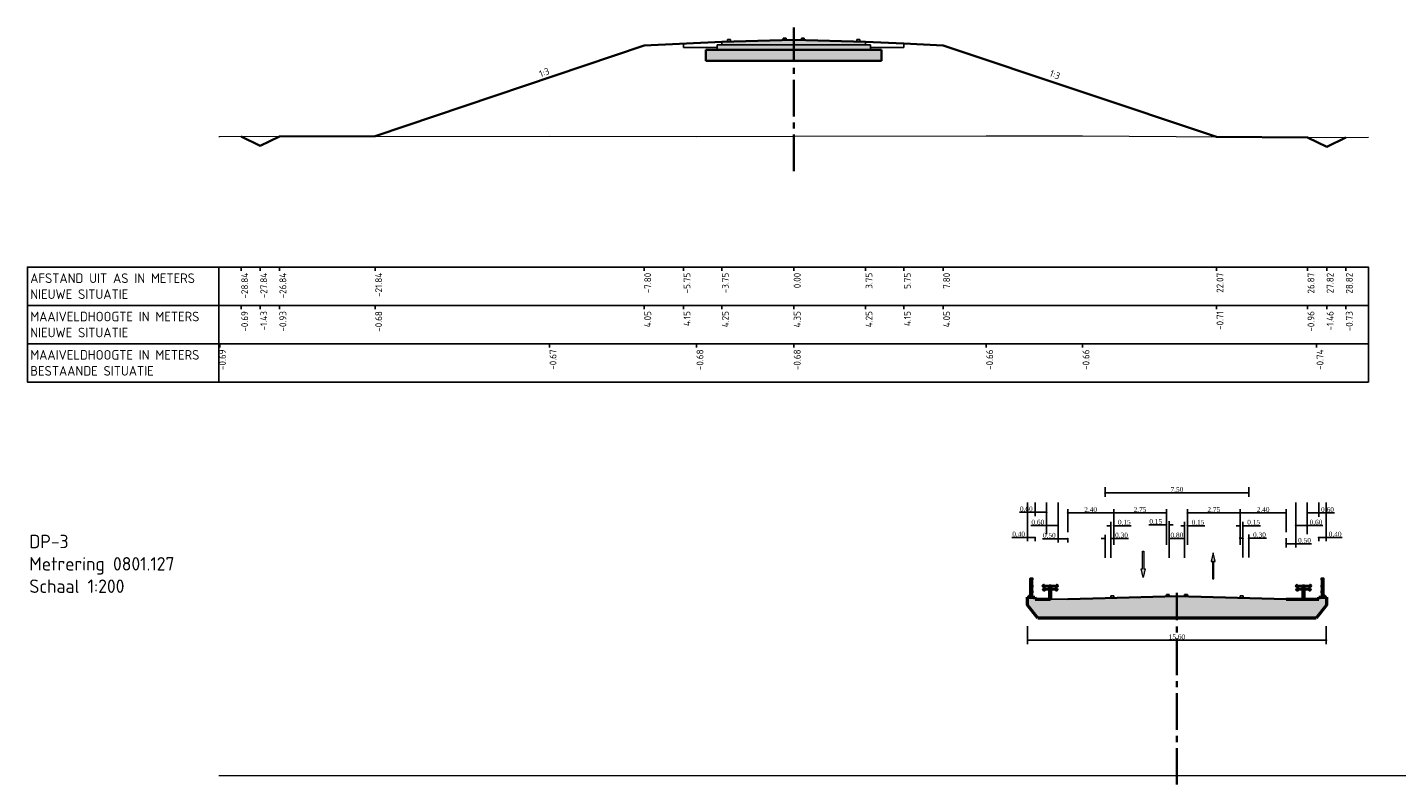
# Model space of a CAD drawing. Extents: x 100296 to 107772, y 404875 to 408930.
# Tile 76 of 97: x 103996 to 104068, y 404949 to 404989. Entities that reach past the tile are written whole.
import ezdxf

# ---------------------------------------------------------------- set-up
doc = ezdxf.new("R2010")
doc.units = 0
doc.linetypes.add('CENTER2', pattern=[28.575, 19.05, -3.175, 3.175, -3.175])
for name, color, linetype, lineweight in [('b-mi-mo-grondlaag_scheiding-gd', 3, 'Continuous', 35), ('b-mi-mo-grondlaag_zand-a', 252, 'Continuous', 18), ('b-we-gw-maaiveld-gd', 93, 'Continuous', 18), ('b-xx-al-dwarsprofiel_matenbalk-g', 1, 'Continuous', 25), ('dp-nw-markering', 7, 'Continuous', 0), ('n-co-bc-betonvorm-a', 253, 'Continuous', 18), ('n-co-bc-betonvorm-gd', 3, 'Continuous', 50), ('n-co-fc-fundering-a', 253, 'Continuous', 18), ('n-we-bv-geleideconstructie_geleiderail-gd', 1, 'Continuous', 35), ('n-we-bv-leuning-gd', 1, 'Continuous', 35), ('n-we-gw-grondwerk_berm-gd', 3, 'Continuous', 35), ('n-we-vh-verharding_asfalt-gd', 1, 'Continuous', 35), ('n-we-vw-markering-gd', 7, 'Continuous', 35), ('n-we-vw-markering-s', 7, 'Continuous', 25), ('n-xx-al-dwarsprofiel_as-gd', 1, 'CENTER2', 35), ('n-xx-al-dwarsprofiel_matenbalk-g', 1, 'Continuous', 25), ('n-xx-al-dwarsprofiel_t35', 3, 'Continuous', 35)]:
    doc.layers.add(name, color=color, linetype=linetype, lineweight=lineweight)
doc.layers.add('c3d-assembly_shape', color=251, linetype='Continuous', lineweight=35, plot=False)
for name, color, linetype in [('c3d-section_link', 1, 'Continuous'), ('c3d-section_sectionview', 7, 'Continuous'), ('c3d-section_sectionview_labeling', 7, 'Continuous'), ('l-mt-deta-pr', 7, 'Continuous')]:
    doc.layers.add(name, color=color, linetype=linetype)
doc.styles.add('INFRA_DIM', font='times.ttf')
doc.styles.add('NLCS-ISO', font='NLCS-ISO.ttf')
doc.dimstyles.new('INFRA-100-M', dxfattribs={"dimtxt": 0.25, "dimasz": 0.1, "dimexe": 0.2, "dimexo": 0.1, "dimgap": 0.05, "dimtad": 1, "dimzin": 0, "dimdsep": 46, "dimtxsty": 'INFRA_DIM', "dimblk1": 'DOT', "dimblk2": 'DOT', "dimsah": 1, "dimcen": 0, "dimclrd": 256, "dimclre": 256, "dimclrt": 7, "dimaunit": 2, "dimadec": 0, "dimazin": 0, "dimtfac": 1, "dimtdec": 3, "dimtofl": 0, "dimtmove": 0, "dimatfit": 3, "dimldrblk": 'DOT', "dimfxl": 1, "dimtolj": 1, "dimtzin": 0, "dimarcsym": 0})

# ---------------------------------------------------------------- blocks, each defined once
blk = doc.blocks.new('VW-MARKERING_015')
at = {"layer": 'n-we-vw-markering-s'}
for p, q in [((-0.073, 0.1), (0.077, 0.1)), ((-0.073, 0.1), (-0.073, 0)), ((0.077, 0.1), (0.077, 0)), ((-0.073, 0), (0.077, 0))]:
    blk.add_line(p, q, dxfattribs=at)
blk = doc.blocks.new('Geleiderail')
at = {"layer": 'n-we-bv-geleideconstructie_geleiderail-gd'}
for p, q in [((0, -0.009), (0, 0.754)), ((-0.33, 0.498), (-0.31, 0.52)), ((-0.303, 0.527), (-0.315, 0.653)), ((-0.05, 0.645), (-0.05, 0.49)), ((-0.05, 0.645), (0.05, 0.645)), ((-0.05, 0.49), (0.05, 0.49)), ((0.05, 0.645), (0.05, 0.49)), ((0.303, 0.527), (0.315, 0.653))]:
    blk.add_line(p, q, dxfattribs=at)
for points in [[(-0.321, 0.441), (-0.297, 0.441), (-0.297, 0.444), (-0.321, 0.444, -0.119185), (-0.323, 0.445), (-0.364, 0.467, -0.540682), (-0.368, 0.511), (-0.318, 0.55, 0.257051), (-0.307, 0.577), (-0.31, 0.604, 0.255319), (-0.326, 0.628), (-0.384, 0.657, -0.526031), (-0.39, 0.7), (-0.356, 0.731, -0.118681), (-0.353, 0.732), (-0.332, 0.738), (-0.333, 0.741), (-0.354, 0.735, 0.118681), (-0.358, 0.733), (-0.392, 0.702, 0.526031), (-0.385, 0.654), (-0.328, 0.625, -0.255319), (-0.313, 0.604), (-0.31, 0.576, -0.257051), (-0.32, 0.552), (-0.37, 0.513, 0.540682), (-0.366, 0.464), (-0.325, 0.442, 0.119185)], [(0.321, 0.444, 0.119185), (0.323, 0.445), (0.364, 0.467, 0.540682), (0.368, 0.511), (0.318, 0.55, -0.257051), (0.307, 0.577), (0.31, 0.604, -0.255319), (0.326, 0.628), (0.384, 0.657, 0.526031), (0.39, 0.7), (0.356, 0.731, 0.118681), (0.353, 0.732), (0.332, 0.738), (0.333, 0.741), (0.354, 0.735, -0.118681), (0.358, 0.733), (0.392, 0.702, -0.526031), (0.385, 0.654), (0.328, 0.625, 0.255319), (0.313, 0.604), (0.31, 0.576, 0.257051), (0.32, 0.552), (0.37, 0.513, -0.540682), (0.366, 0.464), (0.325, 0.442, -0.119185), (0.321, 0.441), (0.297, 0.441), (0.297, 0.444)]]:
    blk.add_lwpolyline(points, format="xyb", close=True, dxfattribs=at)
for points in [[(-0.39, 0.687), (0.39, 0.687), (0.387, 0.659), (-0.387, 0.659)], [(-0.05, 0), (-0.05, 0.49), (0.05, 0.49), (0.05, 0)]]:
    blk.add_lwpolyline(points, close=True, dxfattribs=at)
blk.add_lwpolyline([(-0.33, 0.498, -0.204221), (-0.335, 0.496), (-0.355, 0.496), (-0.355, 0.493), (0.355, 0.493), (0.355, 0.496), (0.335, 0.496, -0.204221), (0.33, 0.498), (0.31, 0.52, 0.204221), (0.305, 0.521), (-0.305, 0.521)], format="xyb", dxfattribs=at)
for centre, start, end in [((-0.315, 0.659), 275.4, 0), ((-0.305, 0.515), 90.00002, 136.16916), ((-0.302, 0.521), 0, 95.4), ((0.302, 0.521), 84.6, 180), ((0.315, 0.659), 180, 264.6)]:
    blk.add_arc(centre, 0.006, start, end, dxfattribs=at)
blk = doc.blocks.new('leuning rechts')
at = {"layer": 'n-we-bv-leuning-gd'}
for p, q in [((0.01, 0.615), (0.01, 0.915)), ((0.015, 0.615), (0.015, 0.915)), ((0.105, 0.025), (0.105, 0.915)), ((0.11, 0.025), (0.11, 0.915)), ((0.01, 0.539), (0.01, 0.611)), ((0.01, 0.315), (0.01, 0.535)), ((0.01, 0.239), (0.01, 0.311)), ((0.01, 0.025), (0.01, 0.235)), ((0.11, 0.135), (0.01, 0.135)), ((0.015, 0.539), (0.015, 0.611)), ((0.015, 0.315), (0.015, 0.535)), ((0.015, 0.239), (0.015, 0.311)), ((0.015, 0.025), (0.015, 0.235)), ((0.21, 0.035), (0.11, 0.135)), ((0.21, 0.025), (0.21, 0.035))]:
    blk.add_line(p, q, dxfattribs=at)
for points in [[(0.11, 0.915), (0.11, 0.975), (-0.01, 0.975), (-0.01, 0.915)], [(0.106, 0.919), (0.106, 0.971), (-0.006, 0.971), (-0.006, 0.919)], [(0.07, 0.535), (0.07, 0.615), (-0.01, 0.615), (-0.01, 0.535)], [(0.07, 0.235), (0.07, 0.315), (-0.01, 0.315), (-0.01, 0.235)], [(0.066, 0.539), (0.066, 0.611), (-0.006, 0.611), (-0.006, 0.539)], [(0.066, 0.239), (0.066, 0.311), (-0.006, 0.311), (-0.006, 0.239)], [(0.22, 0), (0.22, 0.025), (0, 0.025), (0, 0)]]:
    blk.add_lwpolyline(points, close=True, dxfattribs=at)
blk = doc.blocks.new('leuning links')
at = {"layer": 'n-we-bv-leuning-gd'}
for p, q in [((-0.11, 0.025), (-0.11, 0.915)), ((-0.105, 0.025), (-0.105, 0.915)), ((-0.015, 0.615), (-0.015, 0.915)), ((-0.01, 0.615), (-0.01, 0.915)), ((-0.21, 0.035), (-0.11, 0.135)), ((-0.21, 0.025), (-0.21, 0.035)), ((-0.11, 0.135), (-0.01, 0.135)), ((-0.015, 0.539), (-0.015, 0.611)), ((-0.015, 0.315), (-0.015, 0.535)), ((-0.015, 0.239), (-0.015, 0.311)), ((-0.015, 0.025), (-0.015, 0.235)), ((-0.01, 0.539), (-0.01, 0.611)), ((-0.01, 0.315), (-0.01, 0.535)), ((-0.01, 0.239), (-0.01, 0.311)), ((-0.01, 0.025), (-0.01, 0.235))]:
    blk.add_line(p, q, dxfattribs=at)
for points in [[(-0.11, 0.915), (-0.11, 0.975), (0.01, 0.975), (0.01, 0.915)], [(-0.106, 0.919), (-0.106, 0.971), (0.006, 0.971), (0.006, 0.919)], [(-0.22, 0), (-0.22, 0.025), (0, 0.025), (0, 0)], [(-0.07, 0.535), (-0.07, 0.615), (0.01, 0.615), (0.01, 0.535)], [(-0.07, 0.235), (-0.07, 0.315), (0.01, 0.315), (0.01, 0.235)], [(-0.066, 0.539), (-0.066, 0.611), (0.006, 0.611), (0.006, 0.539)], [(-0.066, 0.239), (-0.066, 0.311), (0.006, 0.311), (0.006, 0.239)]]:
    blk.add_lwpolyline(points, close=True, dxfattribs=at)
blk = doc.blocks.new('*U2899')
blk.add_hatch(color=256).paths.add_polyline_path([(-0.0675, 0.2925), (-0.0225, 0.2925), (-0.0225, 0.9), (0.0225, 0.9), (0.0225, 0.2925), (0.0675, 0.2925), (0, 0)])
blk.add_lwpolyline([(-0.0675, 0.2925), (-0.0225, 0.2925), (-0.0225, 0.9), (0.0225, 0.9), (0.0225, 0.2925), (0.0675, 0.2925), (0, 0)], close=True)
blk = doc.blocks.new('*U2898')
blk.add_hatch(color=256).paths.add_polyline_path([(-0.0675, 0.6075), (-0.0225, 0.6075), (-0.0225, 0), (0.0225, 0), (0.0225, 0.6075), (0.0675, 0.6075), (0, 0.9)])
blk.add_lwpolyline([(-0.0675, 0.6075), (-0.0225, 0.6075), (-0.0225, 0), (0.0225, 0), (0.0225, 0.6075), (0.0675, 0.6075), (0, 0.9)], close=True)
blk = doc.blocks.new('_DOT')
at = {"color": 0, "linetype": 'ByBlock'}
blk.add_line((-0.5, 0), (-1, 0), dxfattribs=at)
at = {"color": 0, "linetype": 'ByBlock', "const_width": 0.5}
blk.add_lwpolyline([(-0.25, 0, 1), (0.25, 0, 1)], format="xyb", close=True, dxfattribs=at)
blk = doc.blocks.new('*D2948')
at = {"layer": 'l-mt-deta-pr', "lineweight": -2, "transparency": 16777216}
for p, q in [((104050.443, 404962.638), (104050.443, 404963.844)), ((104052.843, 404962.638), (104052.843, 404963.844)), ((104050.543, 404963.644), (104052.743, 404963.644))]:
    blk.add_line(p, q, dxfattribs=at)
at = {"layer": 'l-mt-deta-pr', "lineweight": -2, "transparency": 16777216, "xscale": 0.1, "yscale": 0.1, "zscale": 0.1, "rotation": 180}
blk.add_blockref('_DOT', (104050.443, 404963.644), dxfattribs=at)
at = {"layer": 'l-mt-deta-pr', "lineweight": -2, "transparency": 16777216, "xscale": 0.1, "yscale": 0.1, "zscale": 0.1}
blk.add_blockref('_DOT', (104052.843, 404963.644), dxfattribs=at)
at = {"layer": 'l-mt-deta-pr', "color": 7, "transparency": 16777216, "insert": (104051.643, 404963.821), "char_height": 0.25, "attachment_point": 5, "style": 'INFRA_DIM'}
blk.add_mtext('\\A1;2.40', dxfattribs=at)
blk = doc.blocks.new('*D2949')
at = {"layer": 'l-mt-deta-pr', "lineweight": -2, "transparency": 16777216}
for p, q in [((104052.293, 404962.31), (104052.193, 404962.31)), ((104052.393, 404961.304), (104052.393, 404962.51)), ((104052.693, 404961.304), (104052.693, 404962.51)), ((104052.793, 404962.31), (104053.613, 404962.31))]:
    blk.add_line(p, q, dxfattribs=at)
at = {"layer": 'l-mt-deta-pr', "lineweight": -2, "transparency": 16777216, "xscale": 0.1, "yscale": 0.1, "zscale": 0.1}
blk.add_blockref('_DOT', (104052.393, 404962.31), dxfattribs=at)
at = {"layer": 'l-mt-deta-pr', "lineweight": -2, "transparency": 16777216, "xscale": 0.1, "yscale": 0.1, "zscale": 0.1, "rotation": 180}
blk.add_blockref('_DOT', (104052.693, 404962.31), dxfattribs=at)
at = {"layer": 'l-mt-deta-pr', "color": 7, "transparency": 16777216, "insert": (104053.253, 404962.487), "char_height": 0.25, "attachment_point": 5, "style": 'INFRA_DIM'}
blk.add_mtext('\\A1;0.30', dxfattribs=at)
blk = doc.blocks.new('*D2950')
at = {"layer": 'l-mt-deta-pr', "lineweight": -2, "transparency": 16777216}
for p, q in [((104052.593, 404962.981), (104052.493, 404962.981)), ((104052.693, 404961.975), (104052.693, 404963.181)), ((104052.843, 404961.975), (104052.843, 404963.181)), ((104052.943, 404962.981), (104053.751, 404962.981))]:
    blk.add_line(p, q, dxfattribs=at)
at = {"layer": 'l-mt-deta-pr', "lineweight": -2, "transparency": 16777216, "xscale": 0.1, "yscale": 0.1, "zscale": 0.1}
blk.add_blockref('_DOT', (104052.693, 404962.981), dxfattribs=at)
at = {"layer": 'l-mt-deta-pr', "lineweight": -2, "transparency": 16777216, "xscale": 0.1, "yscale": 0.1, "zscale": 0.1, "rotation": 180}
blk.add_blockref('_DOT', (104052.843, 404962.981), dxfattribs=at)
at = {"layer": 'l-mt-deta-pr', "color": 7, "transparency": 16777216, "insert": (104053.397, 404963.159), "char_height": 0.25, "attachment_point": 5, "style": 'INFRA_DIM'}
blk.add_mtext('\\A1;0.15', dxfattribs=at)
blk = doc.blocks.new('*D2951')
at = {"layer": 'l-mt-deta-pr', "lineweight": -2, "transparency": 16777216}
for p, q in [((104052.843, 404962.638), (104052.843, 404963.844)), ((104055.593, 404962.638), (104055.593, 404963.844)), ((104052.943, 404963.644), (104055.493, 404963.644))]:
    blk.add_line(p, q, dxfattribs=at)
at = {"layer": 'l-mt-deta-pr', "lineweight": -2, "transparency": 16777216, "xscale": 0.1, "yscale": 0.1, "zscale": 0.1, "rotation": 180}
blk.add_blockref('_DOT', (104052.843, 404963.644), dxfattribs=at)
at = {"layer": 'l-mt-deta-pr', "lineweight": -2, "transparency": 16777216, "xscale": 0.1, "yscale": 0.1, "zscale": 0.1}
blk.add_blockref('_DOT', (104055.593, 404963.644), dxfattribs=at)
at = {"layer": 'l-mt-deta-pr', "color": 7, "transparency": 16777216, "insert": (104054.218, 404963.821), "char_height": 0.25, "attachment_point": 5, "style": 'INFRA_DIM'}
blk.add_mtext('\\A1;2.75', dxfattribs=at)
blk = doc.blocks.new('*D2952')
at = {"layer": 'l-mt-deta-pr', "lineweight": -2, "transparency": 16777216}
for p, q in [((104055.493, 404963.022), (104054.685, 404963.022)), ((104055.593, 404961.975), (104055.593, 404963.222)), ((104055.743, 404961.975), (104055.743, 404963.222)), ((104055.843, 404963.022), (104055.943, 404963.022))]:
    blk.add_line(p, q, dxfattribs=at)
at = {"layer": 'l-mt-deta-pr', "lineweight": -2, "transparency": 16777216, "xscale": 0.1, "yscale": 0.1, "zscale": 0.1}
blk.add_blockref('_DOT', (104055.593, 404963.022), dxfattribs=at)
at = {"layer": 'l-mt-deta-pr', "lineweight": -2, "transparency": 16777216, "xscale": 0.1, "yscale": 0.1, "zscale": 0.1, "rotation": 180}
blk.add_blockref('_DOT', (104055.743, 404963.022), dxfattribs=at)
at = {"layer": 'l-mt-deta-pr', "color": 7, "transparency": 16777216, "insert": (104055.039, 404963.2), "char_height": 0.25, "attachment_point": 5, "style": 'INFRA_DIM'}
blk.add_mtext('\\A1;0.15', dxfattribs=at)
blk = doc.blocks.new('*D2953')
at = {"layer": 'l-mt-deta-pr', "lineweight": -2, "transparency": 16777216}
for p, q in [((104055.743, 404961.304), (104055.743, 404962.51)), ((104055.843, 404962.31), (104056.443, 404962.31)), ((104056.543, 404961.304), (104056.543, 404962.51))]:
    blk.add_line(p, q, dxfattribs=at)
at = {"layer": 'l-mt-deta-pr', "lineweight": -2, "transparency": 16777216, "xscale": 0.1, "yscale": 0.1, "zscale": 0.1, "rotation": 180}
blk.add_blockref('_DOT', (104055.743, 404962.31), dxfattribs=at)
at = {"layer": 'l-mt-deta-pr', "lineweight": -2, "transparency": 16777216, "xscale": 0.1, "yscale": 0.1, "zscale": 0.1}
blk.add_blockref('_DOT', (104056.543, 404962.31), dxfattribs=at)
at = {"layer": 'l-mt-deta-pr', "color": 7, "transparency": 16777216, "insert": (104056.143, 404962.487), "char_height": 0.25, "attachment_point": 5, "style": 'INFRA_DIM'}
blk.add_mtext('\\A1;0.80', dxfattribs=at)
blk = doc.blocks.new('*D2954')
at = {"layer": 'l-mt-deta-pr', "lineweight": -2, "transparency": 16777216}
for p, q in [((104056.443, 404962.981), (104056.343, 404962.981)), ((104056.543, 404961.975), (104056.543, 404963.181)), ((104056.693, 404961.975), (104056.693, 404963.181)), ((104056.793, 404962.981), (104057.601, 404962.981))]:
    blk.add_line(p, q, dxfattribs=at)
at = {"layer": 'l-mt-deta-pr', "lineweight": -2, "transparency": 16777216, "xscale": 0.1, "yscale": 0.1, "zscale": 0.1}
blk.add_blockref('_DOT', (104056.543, 404962.981), dxfattribs=at)
at = {"layer": 'l-mt-deta-pr', "lineweight": -2, "transparency": 16777216, "xscale": 0.1, "yscale": 0.1, "zscale": 0.1, "rotation": 180}
blk.add_blockref('_DOT', (104056.693, 404962.981), dxfattribs=at)
at = {"layer": 'l-mt-deta-pr', "color": 7, "transparency": 16777216, "insert": (104057.247, 404963.159), "char_height": 0.25, "attachment_point": 5, "style": 'INFRA_DIM'}
blk.add_mtext('\\A1;0.15', dxfattribs=at)
blk = doc.blocks.new('*D2955')
at = {"layer": 'l-mt-deta-pr', "lineweight": -2, "transparency": 16777216}
for p, q in [((104056.693, 404962.638), (104056.693, 404963.844)), ((104059.443, 404962.638), (104059.443, 404963.844)), ((104056.793, 404963.644), (104059.343, 404963.644))]:
    blk.add_line(p, q, dxfattribs=at)
at = {"layer": 'l-mt-deta-pr', "lineweight": -2, "transparency": 16777216, "xscale": 0.1, "yscale": 0.1, "zscale": 0.1, "rotation": 180}
blk.add_blockref('_DOT', (104056.693, 404963.644), dxfattribs=at)
at = {"layer": 'l-mt-deta-pr', "lineweight": -2, "transparency": 16777216, "xscale": 0.1, "yscale": 0.1, "zscale": 0.1}
blk.add_blockref('_DOT', (104059.443, 404963.644), dxfattribs=at)
at = {"layer": 'l-mt-deta-pr', "color": 7, "transparency": 16777216, "insert": (104058.068, 404963.821), "char_height": 0.25, "attachment_point": 5, "style": 'INFRA_DIM'}
blk.add_mtext('\\A1;2.75', dxfattribs=at)
blk = doc.blocks.new('*D2956')
at = {"layer": 'l-mt-deta-pr', "lineweight": -2, "transparency": 16777216}
for p, q in [((104059.343, 404962.981), (104059.243, 404962.981)), ((104059.443, 404961.975), (104059.443, 404963.181)), ((104059.593, 404961.975), (104059.593, 404963.181)), ((104059.693, 404962.981), (104060.501, 404962.981))]:
    blk.add_line(p, q, dxfattribs=at)
at = {"layer": 'l-mt-deta-pr', "lineweight": -2, "transparency": 16777216, "xscale": 0.1, "yscale": 0.1, "zscale": 0.1}
blk.add_blockref('_DOT', (104059.443, 404962.981), dxfattribs=at)
at = {"layer": 'l-mt-deta-pr', "lineweight": -2, "transparency": 16777216, "xscale": 0.1, "yscale": 0.1, "zscale": 0.1, "rotation": 180}
blk.add_blockref('_DOT', (104059.593, 404962.981), dxfattribs=at)
at = {"layer": 'l-mt-deta-pr', "color": 7, "transparency": 16777216, "insert": (104060.147, 404963.159), "char_height": 0.25, "attachment_point": 5, "style": 'INFRA_DIM'}
blk.add_mtext('\\A1;0.15', dxfattribs=at)
blk = doc.blocks.new('*D2957')
at = {"layer": 'l-mt-deta-pr', "lineweight": -2, "transparency": 16777216}
for p, q in [((104059.493, 404962.324), (104059.393, 404962.324)), ((104059.593, 404961.318), (104059.593, 404962.524)), ((104059.893, 404961.318), (104059.893, 404962.524)), ((104059.993, 404962.324), (104060.813, 404962.324))]:
    blk.add_line(p, q, dxfattribs=at)
at = {"layer": 'l-mt-deta-pr', "lineweight": -2, "transparency": 16777216, "xscale": 0.1, "yscale": 0.1, "zscale": 0.1}
blk.add_blockref('_DOT', (104059.593, 404962.324), dxfattribs=at)
at = {"layer": 'l-mt-deta-pr', "lineweight": -2, "transparency": 16777216, "xscale": 0.1, "yscale": 0.1, "zscale": 0.1, "rotation": 180}
blk.add_blockref('_DOT', (104059.893, 404962.324), dxfattribs=at)
at = {"layer": 'l-mt-deta-pr', "color": 7, "transparency": 16777216, "insert": (104060.453, 404962.502), "char_height": 0.25, "attachment_point": 5, "style": 'INFRA_DIM'}
blk.add_mtext('\\A1;0.30', dxfattribs=at)
blk = doc.blocks.new('*D2958')
at = {"layer": 'l-mt-deta-pr', "lineweight": -2, "transparency": 16777216}
for p, q in [((104059.443, 404962.638), (104059.443, 404963.844)), ((104061.843, 404962.638), (104061.843, 404963.844)), ((104059.543, 404963.644), (104061.743, 404963.644))]:
    blk.add_line(p, q, dxfattribs=at)
at = {"layer": 'l-mt-deta-pr', "lineweight": -2, "transparency": 16777216, "xscale": 0.1, "yscale": 0.1, "zscale": 0.1, "rotation": 180}
blk.add_blockref('_DOT', (104059.443, 404963.644), dxfattribs=at)
at = {"layer": 'l-mt-deta-pr', "lineweight": -2, "transparency": 16777216, "xscale": 0.1, "yscale": 0.1, "zscale": 0.1}
blk.add_blockref('_DOT', (104061.843, 404963.644), dxfattribs=at)
at = {"layer": 'l-mt-deta-pr', "color": 7, "transparency": 16777216, "insert": (104060.643, 404963.821), "char_height": 0.25, "attachment_point": 5, "style": 'INFRA_DIM'}
blk.add_mtext('\\A1;2.40', dxfattribs=at)
blk = doc.blocks.new('*D2959')
at = {"layer": 'l-mt-deta-pr', "lineweight": -2, "transparency": 16777216}
for p, q in [((104052.393, 404964.995), (104052.393, 404964.492)), ((104052.493, 404964.692), (104059.793, 404964.692)), ((104059.893, 404964.995), (104059.893, 404964.492))]:
    blk.add_line(p, q, dxfattribs=at)
at = {"layer": 'l-mt-deta-pr', "lineweight": -2, "transparency": 16777216, "xscale": 0.1, "yscale": 0.1, "zscale": 0.1, "rotation": 180}
blk.add_blockref('_DOT', (104052.393, 404964.692), dxfattribs=at)
at = {"layer": 'l-mt-deta-pr', "lineweight": -2, "transparency": 16777216, "xscale": 0.1, "yscale": 0.1, "zscale": 0.1}
blk.add_blockref('_DOT', (104059.893, 404964.692), dxfattribs=at)
at = {"layer": 'l-mt-deta-pr', "color": 7, "transparency": 16777216, "insert": (104056.143, 404964.869), "char_height": 0.25, "attachment_point": 5, "style": 'INFRA_DIM'}
blk.add_mtext('\\A1;7.50', dxfattribs=at)
blk = doc.blocks.new('*D2960')
at = {"layer": 'l-mt-deta-pr', "lineweight": -2, "transparency": 16777216}
for p, q in [((104048.343, 404957.737), (104048.343, 404956.803)), ((104063.943, 404957.737), (104063.943, 404956.803)), ((104048.443, 404957.003), (104063.843, 404957.003))]:
    blk.add_line(p, q, dxfattribs=at)
at = {"layer": 'l-mt-deta-pr', "lineweight": -2, "transparency": 16777216, "xscale": 0.1, "yscale": 0.1, "zscale": 0.1, "rotation": 180}
blk.add_blockref('_DOT', (104048.343, 404957.003), dxfattribs=at)
at = {"layer": 'l-mt-deta-pr', "lineweight": -2, "transparency": 16777216, "xscale": 0.1, "yscale": 0.1, "zscale": 0.1}
blk.add_blockref('_DOT', (104063.943, 404957.003), dxfattribs=at)
at = {"layer": 'l-mt-deta-pr', "color": 7, "transparency": 16777216, "insert": (104056.143, 404957.181), "char_height": 0.25, "attachment_point": 5, "style": 'INFRA_DIM'}
blk.add_mtext('\\A1;15.60', dxfattribs=at)
blk = doc.blocks.new('*D2961')
at = {"layer": 'l-mt-deta-pr', "lineweight": -2, "transparency": 16777216}
for p, q in [((104062.943, 404962.538), (104062.943, 404963.844)), ((104063.543, 404964.195), (104063.543, 404963.444)), ((104063.043, 404963.644), (104063.443, 404963.644)), ((104063.543, 404963.644), (104064.363, 404963.644))]:
    blk.add_line(p, q, dxfattribs=at)
at = {"layer": 'l-mt-deta-pr', "lineweight": -2, "transparency": 16777216, "xscale": 0.1, "yscale": 0.1, "zscale": 0.1, "rotation": 180}
blk.add_blockref('_DOT', (104062.943, 404963.644), dxfattribs=at)
at = {"layer": 'l-mt-deta-pr', "lineweight": -2, "transparency": 16777216, "xscale": 0.1, "yscale": 0.1, "zscale": 0.1}
blk.add_blockref('_DOT', (104063.543, 404963.644), dxfattribs=at)
at = {"layer": 'l-mt-deta-pr', "color": 7, "transparency": 16777216, "insert": (104064.003, 404963.822), "char_height": 0.25, "attachment_point": 5, "style": 'INFRA_DIM'}
blk.add_mtext('\\A1;0.60', dxfattribs=at)
blk = doc.blocks.new('*D2962')
at = {"layer": 'l-mt-deta-pr', "lineweight": -2, "transparency": 16777216}
for p, q in [((104063.943, 404964.195), (104063.943, 404962.166)), ((104063.543, 404962.338), (104063.543, 404962.166)), ((104063.643, 404962.366), (104063.843, 404962.366)), ((104063.943, 404962.366), (104064.763, 404962.366))]:
    blk.add_line(p, q, dxfattribs=at)
at = {"layer": 'l-mt-deta-pr', "lineweight": -2, "transparency": 16777216, "xscale": 0.1, "yscale": 0.1, "zscale": 0.1, "rotation": 180}
blk.add_blockref('_DOT', (104063.543, 404962.366), dxfattribs=at)
at = {"layer": 'l-mt-deta-pr', "lineweight": -2, "transparency": 16777216, "xscale": 0.1, "yscale": 0.1, "zscale": 0.1}
blk.add_blockref('_DOT', (104063.943, 404962.366), dxfattribs=at)
at = {"layer": 'l-mt-deta-pr', "color": 7, "transparency": 16777216, "insert": (104064.403, 404962.543), "char_height": 0.25, "attachment_point": 5, "style": 'INFRA_DIM'}
blk.add_mtext('\\A1;0.40', dxfattribs=at)
blk = doc.blocks.new('*D2963')
at = {"layer": 'l-mt-deta-pr', "lineweight": -2, "transparency": 16777216}
for p, q in [((104062.943, 404964.195), (104062.943, 404962.784)), ((104062.343, 404962.538), (104062.343, 404963.184)), ((104062.443, 404962.984), (104062.843, 404962.984)), ((104062.943, 404962.984), (104063.763, 404962.984))]:
    blk.add_line(p, q, dxfattribs=at)
at = {"layer": 'l-mt-deta-pr', "lineweight": -2, "transparency": 16777216, "xscale": 0.1, "yscale": 0.1, "zscale": 0.1, "rotation": 180}
blk.add_blockref('_DOT', (104062.343, 404962.984), dxfattribs=at)
at = {"layer": 'l-mt-deta-pr', "lineweight": -2, "transparency": 16777216, "xscale": 0.1, "yscale": 0.1, "zscale": 0.1}
blk.add_blockref('_DOT', (104062.943, 404962.984), dxfattribs=at)
at = {"layer": 'l-mt-deta-pr', "color": 7, "transparency": 16777216, "insert": (104063.403, 404963.162), "char_height": 0.25, "attachment_point": 5, "style": 'INFRA_DIM'}
blk.add_mtext('\\A1;0.60', dxfattribs=at)
blk = doc.blocks.new('*D2964')
at = {"layer": 'l-mt-deta-pr', "lineweight": -2, "transparency": 16777216}
for p, q in [((104062.343, 404964.195), (104062.343, 404961.838)), ((104061.843, 404962.338), (104061.843, 404961.838)), ((104061.943, 404962.038), (104062.243, 404962.038)), ((104062.343, 404962.038), (104063.163, 404962.038))]:
    blk.add_line(p, q, dxfattribs=at)
at = {"layer": 'l-mt-deta-pr', "lineweight": -2, "transparency": 16777216, "xscale": 0.1, "yscale": 0.1, "zscale": 0.1, "rotation": 180}
blk.add_blockref('_DOT', (104061.843, 404962.038), dxfattribs=at)
at = {"layer": 'l-mt-deta-pr', "lineweight": -2, "transparency": 16777216, "xscale": 0.1, "yscale": 0.1, "zscale": 0.1}
blk.add_blockref('_DOT', (104062.343, 404962.038), dxfattribs=at)
at = {"layer": 'l-mt-deta-pr', "color": 7, "transparency": 16777216, "insert": (104062.803, 404962.215), "char_height": 0.25, "attachment_point": 5, "style": 'INFRA_DIM'}
blk.add_mtext('\\A1;0.50', dxfattribs=at)
blk = doc.blocks.new('*D2965')
at = {"layer": 'l-mt-deta-pr', "lineweight": -2, "transparency": 16777216}
for p, q in [((104048.743, 404964.195), (104048.743, 404963.48)), ((104049.343, 404962.538), (104049.343, 404963.88)), ((104048.743, 404963.68), (104047.924, 404963.68)), ((104049.243, 404963.68), (104048.843, 404963.68))]:
    blk.add_line(p, q, dxfattribs=at)
at = {"layer": 'l-mt-deta-pr', "lineweight": -2, "transparency": 16777216, "xscale": 0.1, "yscale": 0.1, "zscale": 0.1, "rotation": 180}
blk.add_blockref('_DOT', (104048.743, 404963.68), dxfattribs=at)
at = {"layer": 'l-mt-deta-pr', "lineweight": -2, "transparency": 16777216, "xscale": 0.1, "yscale": 0.1, "zscale": 0.1}
blk.add_blockref('_DOT', (104049.343, 404963.68), dxfattribs=at)
at = {"layer": 'l-mt-deta-pr', "color": 7, "transparency": 16777216, "insert": (104048.283, 404963.858), "char_height": 0.25, "attachment_point": 5, "style": 'INFRA_DIM'}
blk.add_mtext('\\A1;0.60', dxfattribs=at)
blk = doc.blocks.new('*D2966')
at = {"layer": 'l-mt-deta-pr', "lineweight": -2, "transparency": 16777216}
for p, q in [((104048.343, 404964.195), (104048.343, 404962.166)), ((104048.343, 404962.366), (104047.524, 404962.366)), ((104048.643, 404962.366), (104048.443, 404962.366)), ((104048.743, 404962.338), (104048.743, 404962.166))]:
    blk.add_line(p, q, dxfattribs=at)
at = {"layer": 'l-mt-deta-pr', "lineweight": -2, "transparency": 16777216, "xscale": 0.1, "yscale": 0.1, "zscale": 0.1, "rotation": 180}
blk.add_blockref('_DOT', (104048.343, 404962.366), dxfattribs=at)
at = {"layer": 'l-mt-deta-pr', "lineweight": -2, "transparency": 16777216, "xscale": 0.1, "yscale": 0.1, "zscale": 0.1}
blk.add_blockref('_DOT', (104048.743, 404962.366), dxfattribs=at)
at = {"layer": 'l-mt-deta-pr', "color": 7, "transparency": 16777216, "insert": (104047.883, 404962.543), "char_height": 0.25, "attachment_point": 5, "style": 'INFRA_DIM'}
blk.add_mtext('\\A1;0.40', dxfattribs=at)
blk = doc.blocks.new('*D2967')
at = {"layer": 'l-mt-deta-pr', "lineweight": -2, "transparency": 16777216}
for p, q in [((104049.343, 404964.195), (104049.343, 404962.784)), ((104049.343, 404962.984), (104048.524, 404962.984)), ((104049.843, 404962.984), (104049.443, 404962.984)), ((104049.943, 404962.538), (104049.943, 404963.184))]:
    blk.add_line(p, q, dxfattribs=at)
at = {"layer": 'l-mt-deta-pr', "lineweight": -2, "transparency": 16777216, "xscale": 0.1, "yscale": 0.1, "zscale": 0.1, "rotation": 180}
blk.add_blockref('_DOT', (104049.343, 404962.984), dxfattribs=at)
at = {"layer": 'l-mt-deta-pr', "lineweight": -2, "transparency": 16777216, "xscale": 0.1, "yscale": 0.1, "zscale": 0.1}
blk.add_blockref('_DOT', (104049.943, 404962.984), dxfattribs=at)
at = {"layer": 'l-mt-deta-pr', "color": 7, "transparency": 16777216, "insert": (104048.883, 404963.162), "char_height": 0.25, "attachment_point": 5, "style": 'INFRA_DIM'}
blk.add_mtext('\\A1;0.60', dxfattribs=at)
blk = doc.blocks.new('*D2968')
at = {"layer": 'l-mt-deta-pr', "lineweight": -2, "transparency": 16777216}
for p, q in [((104049.943, 404964.195), (104049.943, 404962.102)), ((104049.943, 404962.302), (104049.124, 404962.302)), ((104050.343, 404962.302), (104050.043, 404962.302)), ((104050.443, 404962.338), (104050.443, 404962.102))]:
    blk.add_line(p, q, dxfattribs=at)
at = {"layer": 'l-mt-deta-pr', "lineweight": -2, "transparency": 16777216, "xscale": 0.1, "yscale": 0.1, "zscale": 0.1, "rotation": 180}
blk.add_blockref('_DOT', (104049.943, 404962.302), dxfattribs=at)
at = {"layer": 'l-mt-deta-pr', "lineweight": -2, "transparency": 16777216, "xscale": 0.1, "yscale": 0.1, "zscale": 0.1}
blk.add_blockref('_DOT', (104050.443, 404962.302), dxfattribs=at)
at = {"layer": 'l-mt-deta-pr', "color": 7, "transparency": 16777216, "insert": (104049.483, 404962.479), "char_height": 0.25, "attachment_point": 5, "style": 'INFRA_DIM'}
blk.add_mtext('\\A1;0.50', dxfattribs=at)

msp = doc.modelspace()

# ---------------------------------------------------------------- hatches: boundary and pattern name
at = {"layer": 'b-mi-mo-grondlaag_zand-a', "linetype": 'Continuous', "lineweight": 18}
msp.add_hatch(color=256, dxfattribs=at).paths.add_polyline_path([(104031.563, 404987.808), (104032.143, 404987.808), (104040.143, 404987.808), (104040.723, 404987.808), (104040.723, 404987.228), (104031.563, 404987.228)])
at = {"layer": 'c3d-assembly_shape', "linetype": 'Continuous', "lineweight": 35}
msp.add_hatch(color=256, dxfattribs=at).paths.add_polyline_path([(104032.393, 404988.058), (104032.393, 404988.228), (104032.768, 404988.237), (104035.668, 404988.31), (104036.143, 404988.322), (104036.618, 404988.31), (104039.518, 404988.237), (104039.893, 404988.228), (104039.893, 404988.058)])
at = {"layer": 'n-co-bc-betonvorm-a', "linetype": 'Continuous', "lineweight": 18}
msp.add_hatch(color=253, dxfattribs=at).paths.add_polyline_path([(104050.443, 404959.156), (104052.393, 404959.204), (104052.768, 404959.214), (104055.668, 404959.286), (104056.143, 404959.298), (104056.618, 404959.286), (104059.518, 404959.214), (104059.893, 404959.204), (104061.843, 404959.156), (104062.753, 404959.156), (104063.543, 404959.156), (104063.553, 404959.256), (104063.693, 404959.256), (104063.953, 404959.256), (104063.953, 404958.836), (104063.413, 404958.156), (104048.883, 404958.156), (104048.343, 404958.836), (104048.343, 404959.256), (104048.603, 404959.256), (104048.733, 404959.256), (104048.743, 404959.156), (104049.533, 404959.156)])
at = {"layer": 'n-co-fc-fundering-a', "linetype": 'Continuous', "lineweight": 18}
msp.add_hatch(color=256, dxfattribs=at).paths.add_polyline_path([(104032.143, 404988.058), (104032.393, 404988.058), (104039.893, 404988.058), (104040.143, 404988.058), (104040.143, 404987.808), (104032.143, 404987.808)])

# ---------------------------------------------------------------- linework, layer by layer
at = {"layer": 'b-mi-mo-grondlaag_scheiding-gd', "color": 3, "linetype": 'Continuous', "lineweight": 35}
for p, q in [((104031.563, 404987.808), (104040.723, 404987.808)), ((104031.563, 404987.228), (104031.563, 404987.808)), ((104040.723, 404987.808), (104040.723, 404987.228)), ((104040.723, 404987.228), (104031.563, 404987.228))]:
    msp.add_line(p, q, dxfattribs=at)
at = {"layer": 'b-we-gw-maaiveld-gd', "color": 93, "linetype": 'Continuous', "lineweight": 18}
for points in [[(104006.143, 404983.286), (104006.193, 404983.286), (104023.401, 404983.309), (104031.069, 404983.29), (104036.143, 404983.3), (104046.189, 404983.318), (104051.218, 404983.313), (104063.436, 404983.235), (104066.143, 404983.246)], [(104006.143, 404949.952), (104015.217, 404949.952), (104024.676, 404949.952), (104036.711, 404949.952), (104042.168, 404949.952), (104046.941, 404949.953), (104056.143, 404949.953), (104058.444, 404949.953), (104060.032, 404949.954), (104063.006, 404949.954), (104069.725, 404949.955), (104079.777, 404949.956), (104088.196, 404949.958), (104096.607, 404949.959), (104106.143, 404949.96)]]:
    msp.add_lwpolyline(points, dxfattribs=at)
at = {"layer": 'b-xx-al-dwarsprofiel_matenbalk-g', "color": 1, "linetype": 'Continuous', "lineweight": -3}
for points in [[(104006.143, 404974.475), (104006.143, 404976.475), (103996.143, 404976.475), (103996.143, 404974.475)], [(104006.143, 404974.475), (104066.143, 404974.475), (104066.143, 404976.475), (104006.143, 404976.475)], [(104006.143, 404972.475), (104006.143, 404974.475), (103996.143, 404974.475), (103996.143, 404972.475)], [(104006.143, 404972.475), (104066.143, 404972.475), (104066.143, 404974.475), (104006.143, 404974.475)], [(104006.143, 404970.475), (104006.143, 404972.475), (103996.143, 404972.475), (103996.143, 404970.475)], [(104006.143, 404970.475), (104066.143, 404970.475), (104066.143, 404972.475), (104006.143, 404972.475)]]:
    msp.add_3dface(points, dxfattribs=at)
at = {"layer": 'c3d-section_link', "linetype": 'Continuous', "lineweight": -3}
for p, q in [((104032.393, 404988.228), (104030.393, 404988.128)), ((104030.393, 404988.128), (104030.393, 404987.928)), ((104032.143, 404987.808), (104032.143, 404988.058)), ((104032.143, 404988.058), (104032.393, 404988.058)), ((104032.393, 404988.058), (104032.393, 404988.228)), ((104039.893, 404988.058), (104032.393, 404988.058)), ((104039.893, 404988.228), (104039.893, 404988.058)), ((104039.893, 404988.058), (104040.143, 404988.058)), ((104040.143, 404988.058), (104040.143, 404987.808)), ((104040.143, 404987.928), (104040.143, 404988.058)), ((104041.893, 404988.128), (104041.893, 404987.928)), ((104030.393, 404987.928), (104032.143, 404987.928)), ((104031.563, 404987.228), (104031.563, 404987.808)), ((104031.563, 404987.808), (104032.143, 404987.808)), ((104040.143, 404987.808), (104032.143, 404987.808)), ((104041.893, 404987.928), (104040.143, 404987.928)), ((104040.143, 404987.808), (104040.723, 404987.808)), ((104040.723, 404987.808), (104040.723, 404987.228)), ((104040.723, 404987.228), (104031.563, 404987.228)), ((104049.533, 404959.156), (104050.443, 404959.156))]:
    msp.add_line(p, q, dxfattribs=at)
at = {"layer": 'n-co-bc-betonvorm-gd', "color": 3, "linetype": 'Continuous', "lineweight": 50}
for p, q in [((104048.343, 404958.836), (104048.343, 404959.256)), ((104048.343, 404959.256), (104048.733, 404959.256)), ((104048.883, 404958.156), (104048.343, 404958.836)), ((104048.733, 404959.256), (104048.743, 404959.156)), ((104048.743, 404959.156), (104049.533, 404959.156)), ((104061.843, 404959.156), (104063.543, 404959.156)), ((104063.953, 404958.836), (104063.413, 404958.156)), ((104063.543, 404959.156), (104063.553, 404959.256)), ((104063.553, 404959.256), (104063.953, 404959.256)), ((104063.953, 404959.256), (104063.953, 404958.836)), ((104063.413, 404958.156), (104048.883, 404958.156))]:
    msp.add_line(p, q, dxfattribs=at)
at = {"layer": 'n-we-gw-grondwerk_berm-gd', "color": 3, "linetype": 'Continuous', "lineweight": 35}
for p, q in [((104028.343, 404988.025), (104014.3, 404983.297)), ((104032.393, 404988.228), (104028.343, 404988.025)), ((104039.893, 404988.228), (104041.893, 404988.128)), ((104043.943, 404988.025), (104058.211, 404983.268)), ((104014.3, 404983.297), (104009.299, 404983.29)), ((104058.211, 404983.268), (104062.962, 404983.238))]:
    msp.add_line(p, q, dxfattribs=at)
at = {"layer": 'n-we-gw-grondwerk_berm-gd', "color": 3, "linetype": 'Continuous', "lineweight": 35, "flags": 128}
msp.add_lwpolyline([(104043.943, 404988.025), (104041.893, 404988.128)], dxfattribs=at)
at = {"layer": 'n-we-gw-grondwerk_berm-gd', "color": 3, "linetype": 'Continuous', "lineweight": 35}
for points in [[(104007.299, 404983.29), (104008.299, 404982.79)], [(104009.299, 404983.29), (104008.299, 404982.79)], [(104062.962, 404983.238), (104063.962, 404982.738)], [(104064.962, 404983.238), (104063.962, 404982.738)]]:
    msp.add_lwpolyline(points, dxfattribs=at)
at = {"layer": 'n-we-vh-verharding_asfalt-gd', "linetype": 'Continuous', "lineweight": 35}
for p, q in [((104032.393, 404988.228), (104036.143, 404988.322)), ((104036.143, 404988.322), (104039.893, 404988.228)), ((104050.443, 404959.156), (104052.393, 404959.204)), ((104052.393, 404959.204), (104056.143, 404959.298)), ((104056.143, 404959.298), (104061.843, 404959.156))]:
    msp.add_line(p, q, dxfattribs=at)
at = {"layer": 'n-xx-al-dwarsprofiel_as-gd', "linetype": 'CENTER2', "lineweight": 35, "ltscale": 0.1}
for p, q in [((104036.143, 404981.475), (104036.143, 404988.975)), ((104056.143, 404949.475), (104056.143, 404959.475))]:
    msp.add_line(p, q, dxfattribs=at)
at = {"layer": 'n-xx-al-dwarsprofiel_matenbalk-g', "color": 1, "linetype": 'Continuous', "lineweight": -3}
for p, q in [((104007.305, 404976.475), (104007.305, 404976.275)), ((104008.299, 404976.475), (104008.299, 404976.275)), ((104009.298, 404976.475), (104009.298, 404976.275)), ((104014.298, 404976.475), (104014.298, 404976.275)), ((104028.343, 404976.475), (104028.343, 404976.275)), ((104030.393, 404976.475), (104030.393, 404976.275)), ((104032.393, 404976.475), (104032.393, 404976.275)), ((104036.143, 404976.475), (104036.143, 404976.275)), ((104039.893, 404976.475), (104039.893, 404976.275)), ((104041.893, 404976.475), (104041.893, 404976.275)), ((104043.943, 404976.475), (104043.943, 404976.275)), ((104058.213, 404976.475), (104058.213, 404976.275)), ((104062.962, 404976.475), (104062.962, 404976.275)), ((104063.962, 404976.475), (104063.962, 404976.275)), ((104064.962, 404976.475), (104064.962, 404976.275)), ((104007.305, 404974.475), (104007.305, 404974.275)), ((104008.299, 404974.475), (104008.299, 404974.275)), ((104009.298, 404974.475), (104009.298, 404974.275)), ((104014.298, 404974.475), (104014.298, 404974.275)), ((104028.343, 404974.475), (104028.343, 404974.275)), ((104030.393, 404974.475), (104030.393, 404974.275)), ((104032.393, 404974.475), (104032.393, 404974.275)), ((104036.143, 404974.475), (104036.143, 404974.275)), ((104039.893, 404974.475), (104039.893, 404974.275)), ((104041.893, 404974.475), (104041.893, 404974.275)), ((104043.943, 404974.475), (104043.943, 404974.275)), ((104058.213, 404974.475), (104058.213, 404974.275)), ((104062.962, 404974.475), (104062.962, 404974.275)), ((104063.962, 404974.475), (104063.962, 404974.275)), ((104064.962, 404974.475), (104064.962, 404974.275)), ((104006.143, 404972.475), (104006.143, 404972.275)), ((104006.193, 404972.475), (104006.193, 404972.275)), ((104023.401, 404972.475), (104023.401, 404972.275)), ((104031.069, 404972.475), (104031.069, 404972.275)), ((104036.143, 404972.475), (104036.143, 404972.275)), ((104046.189, 404972.475), (104046.189, 404972.275)), ((104051.218, 404972.475), (104051.218, 404972.275)), ((104063.436, 404972.475), (104063.436, 404972.275)), ((104066.143, 404972.475), (104066.143, 404972.275))]:
    msp.add_line(p, q, dxfattribs=at)

# ---------------------------------------------------------------- block references
at = {"layer": 'dp-nw-markering', "xscale": 1.5, "yscale": 1.5, "zscale": 1.5}
for name, p in [('*U2899', (104054.378, 404960.299)), ('*U2899', (104054.378, 404960.287)), ('*U2898', (104058.041, 404960.219)), ('*U2898', (104058.041, 404960.208))]:
    msp.add_blockref(name, p, dxfattribs=at)
at = {"layer": 'n-we-bv-geleideconstructie_geleiderail-gd', "color": 210, "linetype": 'Continuous', "lineweight": 35}
for name, p in [('leuning links', (104048.603, 404959.256)), ('leuning rechts', (104063.693, 404959.256))]:
    msp.add_blockref(name, p, dxfattribs=at)
at = {"layer": 'n-we-bv-geleideconstructie_geleiderail-gd', "linetype": 'Continuous', "lineweight": 35}
for p in [(104049.533, 404959.156), (104062.753, 404959.156)]:
    msp.add_blockref('Geleiderail', p, dxfattribs=at)
at = {"layer": 'n-we-vw-markering-gd', "color": 7, "linetype": 'Continuous', "lineweight": 35}
for p in [(104032.768, 404988.237), (104035.668, 404988.31), (104036.618, 404988.31), (104039.518, 404988.237), (104052.768, 404959.214), (104055.668, 404959.286), (104056.618, 404959.286), (104059.518, 404959.214)]:
    msp.add_blockref('VW-MARKERING_015', p, dxfattribs=at)

# ---------------------------------------------------------------- texts
at = {"layer": 'c3d-section_sectionview', "color": 7, "linetype": 'Continuous', "lineweight": -3, "char_height": 0.5, "attachment_point": 4, "style": 'NLCS-ISO'}
for s, insert in [('{\\C256;AFSTAND UIT AS IN METERS\\PNIEUWE SITUATIE}', (103996.293, 404975.475)), ('{\\C256;MAAIVELDHOOGTE IN METERS\\PNIEUWE SITUATIE}', (103996.293, 404973.475)), ('{\\C256;MAAIVELDHOOGTE IN METERS\\PBESTAANDE SITUATIE}', (103996.293, 404971.475))]:
    msp.add_mtext(s, dxfattribs=dict(at, insert=insert))
at = {"layer": 'c3d-section_sectionview_labeling', "color": 7, "linetype": 'Continuous', "lineweight": -3, "char_height": 0.36, "attachment_point": 3, "style": 'NLCS-ISO'}
for s, insert, rotation in [('1:3', (104023.303, 404986.886), 20.99239), ('1:3', (104050.085, 404986.581), 338.6638), ('-28.84', (104007.305, 404976.175), 90), ('-27.84', (104008.299, 404976.175), 90), ('-26.84', (104009.298, 404976.175), 90), ('-21.84', (104014.298, 404976.175), 90), ('-7.80', (104028.343, 404976.175), 90), ('-5.75', (104030.393, 404976.175), 90), ('-3.75', (104032.393, 404976.175), 90), ('0.00', (104036.143, 404976.175), 90), ('3.75', (104039.893, 404976.175), 90), ('5.75', (104041.893, 404976.175), 90), ('7.80', (104043.943, 404976.175), 90), ('22.07', (104058.213, 404976.175), 90), ('26.87', (104062.962, 404976.175), 90), ('27.82', (104063.962, 404976.175), 90), ('28.82', (104064.962, 404976.175), 90), ('-0.69', (104007.305, 404974.175), 90), ('-1.43', (104008.299, 404974.175), 90), ('-0.93', (104009.298, 404974.175), 90), ('-0.68', (104014.298, 404974.175), 90), ('4.05', (104028.343, 404974.175), 90), ('4.15', (104030.393, 404974.175), 90), ('4.25', (104032.393, 404974.175), 90), ('4.35', (104036.143, 404974.175), 90), ('4.25', (104039.893, 404974.175), 90), ('4.15', (104041.893, 404974.175), 90), ('4.05', (104043.943, 404974.175), 90), ('-0.71', (104058.213, 404974.175), 90), ('-0.96', (104062.962, 404974.175), 90), ('-1.46', (104063.962, 404974.175), 90), ('-0.73', (104064.962, 404974.175), 90), ('-0.69', (104006.143, 404972.175), 90), ('-0.67', (104023.401, 404972.175), 90), ('-0.68', (104031.069, 404972.175), 90), ('-0.68', (104036.143, 404972.175), 90), ('-0.66', (104046.189, 404972.175), 90), ('-0.66', (104051.218, 404972.175), 90), ('-0.74', (104063.436, 404972.175), 90)]:
    msp.add_mtext(s, dxfattribs=dict(at, insert=insert, rotation=rotation))
at = {"layer": 'n-xx-al-dwarsprofiel_t35', "color": 3, "linetype": 'Continuous', "lineweight": -3, "insert": (103996.243, 404959.475), "char_height": 0.7, "attachment_point": 7, "style": 'NLCS-ISO'}
msp.add_mtext('DP-3\\PMetrering 0801.127\\PSchaal 1:200', dxfattribs=at)

# ---------------------------------------------------------------- dimensions: what is measured, and where the dimension line sits
at = {"layer": 'l-mt-deta-pr'}
for base, p1, p2, picture, middle in [((104059.893, 404964.692), (104052.393, 404965.095), (104059.893, 404965.095), '*D2959', (104056.143, 404964.869)), ((104052.843, 404963.644), (104050.443, 404962.538), (104052.843, 404962.538), '*D2948', (104051.643, 404963.821)), ((104055.593, 404963.644), (104052.843, 404962.538), (104055.593, 404962.538), '*D2951', (104054.218, 404963.821)), ((104059.443, 404963.644), (104056.693, 404962.538), (104059.443, 404962.538), '*D2955', (104058.068, 404963.821)), ((104061.843, 404963.644), (104059.443, 404962.538), (104061.843, 404962.538), '*D2958', (104060.643, 404963.821)), ((104062.943, 404962.984), (104062.343, 404962.438), (104062.943, 404964.295), '*D2963', (104063.403, 404963.162)), ((104063.943, 404962.366), (104063.543, 404962.438), (104063.943, 404964.295), '*D2962', (104064.403, 404962.543)), ((104052.843, 404962.981), (104052.693, 404961.875), (104052.843, 404961.875), '*D2950', (104053.397, 404963.159)), ((104056.693, 404962.981), (104056.543, 404961.875), (104056.693, 404961.875), '*D2954', (104057.247, 404963.159)), ((104059.593, 404962.981), (104059.443, 404961.875), (104059.593, 404961.875), '*D2956', (104060.147, 404963.159)), ((104052.693, 404962.31), (104052.393, 404961.204), (104052.693, 404961.204), '*D2949', (104053.253, 404962.487)), ((104056.543, 404962.31), (104055.743, 404961.204), (104056.543, 404961.204), '*D2953', (104056.143, 404962.487)), ((104059.893, 404962.324), (104059.593, 404961.218), (104059.893, 404961.218), '*D2957', (104060.453, 404962.502)), ((104063.943, 404957.003), (104048.343, 404957.837), (104063.943, 404957.837), '*D2960', (104056.143, 404957.181))]:
    dim = msp.add_linear_dim(base=base, p1=p1, p2=p2, dimstyle='INFRA-100-M', dxfattribs=at)
    dim.commit()
    dim.dimension.update_dxf_attribs({"geometry": picture, "text_midpoint": middle})
for base, p1, p2, picture, middle in [((104048.343, 404962.366), (104048.743, 404962.438), (104048.343, 404964.295), '*D2966', (104047.883, 404962.543)), ((104048.743, 404963.68), (104049.343, 404962.438), (104048.743, 404964.295), '*D2965', (104048.283, 404963.858)), ((104049.343, 404962.984), (104049.943, 404962.438), (104049.343, 404964.295), '*D2967', (104048.883, 404963.162)), ((104049.943, 404962.302), (104050.443, 404962.438), (104049.943, 404964.295), '*D2968', (104049.483, 404962.479))]:
    dim = msp.add_linear_dim(base=base, p1=p1, p2=p2, angle=180, dimstyle='INFRA-100-M', dxfattribs=at)
    dim.commit()
    dim.dimension.update_dxf_attribs({"geometry": picture, "text_midpoint": middle})
for base, p1, p2, picture, middle in [((104062.343, 404962.038), (104061.843, 404962.438), (104062.343, 404964.295), '*D2964', (104062.803, 404962.038)), ((104063.543, 404963.644), (104062.943, 404962.438), (104063.543, 404964.295), '*D2961', (104064.003, 404963.644)), ((104055.743, 404963.022), (104055.593, 404961.875), (104055.743, 404961.875), '*D2952', (104055.039, 404963.022))]:
    dim = msp.add_linear_dim(base=base, p1=p1, p2=p2, dimstyle='INFRA-100-M', dxfattribs=at)
    dim.commit()
    dim.dimension.update_dxf_attribs({"geometry": picture, "text_midpoint": middle, "dimtype": 160})

doc.saveas('drawing.dxf')
